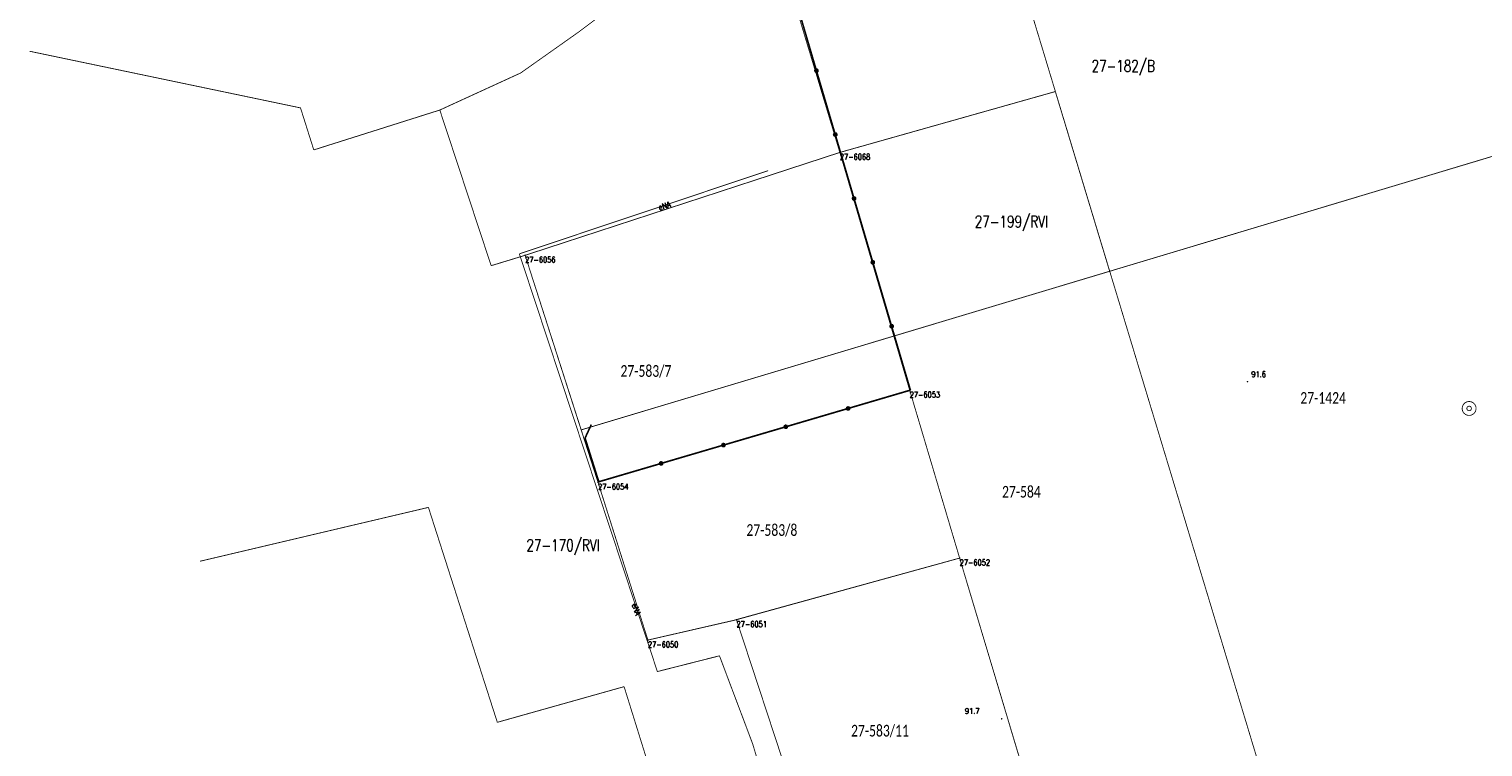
# Model space of a CAD drawing. Header units: metres. Extents: x 7542868 to 7543897, y 5828496 to 5830561.
# Tile 13 of 122: x 7542997 to 7543153, y 5829957 to 5830034. Entities that reach past the tile are written whole.
import ezdxf
from ezdxf.enums import TextEntityAlignment as Align

# ---------------------------------------------------------------- set-up
doc = ezdxf.new("R2010")
doc.units = ezdxf.units.M
doc.header["$MEASUREMENT"] = 0
for name, color, linetype in [('BDOT500_KTOK_L_4', 7, 'Continuous'), ('BDOT500_RTPW_T_0', 7, 'Continuous'), ('GESUT_SUPE_E_T_3', 7, 'Continuous'), ('GESUT_SUPE_L_3', 7, 'Continuous'), ('GESUT_SUUW_T_1', 7, 'Continuous'), ('GLOWNA_BAZA_DZIALKI', 7, 'Continuous'), ('GLOWNA_BAZA_NUMERY_PUNKTOW', 7, 'Continuous'), ('GLOWNA_BAZA_PUNKTY', 7, 'Continuous'), ('SZUMIN_511-1_DROGA_POM_UZUPEL__', 7, 'Continuous')]:
    doc.layers.add(name, color=color, linetype=linetype)
doc.layers.add('Numery_dzialek', color=7, linetype='Continuous', lineweight=13)
doc.styles.add('Legend', font='calibri.ttf')
doc.styles.add('STYL_ARIAL', font='simplex', dxfattribs={"width": 0.75, "oblique": 0.1})

msp = doc.modelspace()

# ---------------------------------------------------------------- linework, layer by layer
at = {"layer": 'BDOT500_KTOK_L_4', "color": 7, "const_width": 0.175}
for points in [[(7543081.2039, 5830029.8281), (7543079.191, 5830036.6718)], [(7543081.0694, 5830029.7241), (7543081.0341, 5830029.8349), (7543081.0782, 5830029.9425), (7543081.1811, 5830029.9965), (7543081.2948, 5830029.9718), (7543081.3659, 5830029.8798), (7543081.3612, 5830029.7636), (7543081.2829, 5830029.6776), (7543081.1677, 5830029.662), (7543081.0694, 5830029.7241)], [(7543083.2169, 5830022.9844), (7543081.2039, 5830029.8281)], [(7543083.0824, 5830022.8804), (7543083.047, 5830022.9912), (7543083.0912, 5830023.0988), (7543083.1941, 5830023.1529), (7543083.3077, 5830023.1281), (7543083.3788, 5830023.0361), (7543083.3742, 5830022.9199), (7543083.2959, 5830022.8339), (7543083.1807, 5830022.8183), (7543083.0824, 5830022.8804)], [(7543085.2299, 5830016.1407), (7543083.2169, 5830022.9844)], [(7543085.0954, 5830016.0368), (7543085.06, 5830016.1475), (7543085.1041, 5830016.2551), (7543085.2071, 5830016.3092), (7543085.3207, 5830016.2844), (7543085.3918, 5830016.1924), (7543085.3872, 5830016.0762), (7543085.3089, 5830015.9902), (7543085.1937, 5830015.9746), (7543085.0954, 5830016.0368)], [(7543087.2428, 5830009.297), (7543085.2299, 5830016.1407)], [(7543087.1083, 5830009.1931), (7543087.073, 5830009.3039), (7543087.1171, 5830009.4115), (7543087.2201, 5830009.4655), (7543087.3337, 5830009.4407), (7543087.4048, 5830009.3487), (7543087.4001, 5830009.2325), (7543087.3219, 5830009.1465), (7543087.2066, 5830009.1309), (7543087.1083, 5830009.1931)], [(7543089.2558, 5830002.4534), (7543087.2428, 5830009.297)], [(7543089.1213, 5830002.3494), (7543089.0859, 5830002.4602), (7543089.1301, 5830002.5678), (7543089.233, 5830002.6218), (7543089.3466, 5830002.5971), (7543089.4178, 5830002.505), (7543089.4131, 5830002.3889), (7543089.3348, 5830002.3028), (7543089.2196, 5830002.2873), (7543089.1213, 5830002.3494)], [(7543091.2688, 5829995.6097), (7543089.2558, 5830002.4534)], [(7543084.5934, 5829993.6469), (7543091.2688, 5829995.6097)], [(7543077.9181, 5829991.6841), (7543084.5934, 5829993.6469)], [(7543084.4589, 5829993.5429), (7543084.4236, 5829993.6537), (7543084.4677, 5829993.7613), (7543084.5706, 5829993.8154), (7543084.6843, 5829993.7906), (7543084.7554, 5829993.6986), (7543084.7507, 5829993.5824), (7543084.6724, 5829993.4964), (7543084.5572, 5829993.4808), (7543084.4589, 5829993.5429)], [(7543057.0892, 5829991.9211), (7543056.4192, 5829990.4762)], [(7543071.2427, 5829989.7213), (7543077.9181, 5829991.6841)], [(7543077.7836, 5829991.5801), (7543077.7482, 5829991.6909), (7543077.7923, 5829991.7985), (7543077.8953, 5829991.8526), (7543078.0089, 5829991.8278), (7543078.08, 5829991.7358), (7543078.0754, 5829991.6196), (7543077.9971, 5829991.5336), (7543077.8819, 5829991.518), (7543077.7836, 5829991.5801)], [(7543056.4192, 5829990.4762), (7543057.892, 5829985.7957)], [(7543064.5674, 5829987.7585), (7543071.2427, 5829989.7213)], [(7543071.1082, 5829989.6174), (7543071.0728, 5829989.7281), (7543071.117, 5829989.8357), (7543071.2199, 5829989.8898), (7543071.3336, 5829989.865), (7543071.4047, 5829989.773), (7543071.4, 5829989.6568), (7543071.3217, 5829989.5708), (7543071.2065, 5829989.5552), (7543071.1082, 5829989.6174)], [(7543057.892, 5829985.7957), (7543064.5674, 5829987.7585)], [(7543064.4328, 5829987.6546), (7543064.3975, 5829987.7653), (7543064.4416, 5829987.8729), (7543064.5446, 5829987.927), (7543064.6582, 5829987.9022), (7543064.7293, 5829987.8102), (7543064.7246, 5829987.694), (7543064.6464, 5829987.608), (7543064.5311, 5829987.5924), (7543064.4328, 5829987.6546)]]:
    msp.add_lwpolyline(points, dxfattribs=at)
at = {"layer": 'BDOT500_RTPW_T_0', "color": 7, "const_width": 0.075}
for points in [[(7543127.423, 5829996.5213), (7543127.4098, 5829996.4895), (7543127.378, 5829996.4763), (7543127.3462, 5829996.4895), (7543127.333, 5829996.5213), (7543127.3462, 5829996.5531), (7543127.378, 5829996.5663), (7543127.4098, 5829996.5531), (7543127.423, 5829996.5213)], [(7543101.1005, 5829960.4025), (7543101.0873, 5829960.3707), (7543101.0555, 5829960.3575), (7543101.0237, 5829960.3707), (7543101.0105, 5829960.4025), (7543101.0237, 5829960.4344), (7543101.0555, 5829960.4475), (7543101.0873, 5829960.4344), (7543101.1005, 5829960.4025)]]:
    msp.add_lwpolyline(points, dxfattribs=at)
at = {"layer": 'GESUT_SUPE_L_3', "color": 1, "const_width": 0.09}
for points in [[(7543049.3807, 5830010.2101), (7543076.0327, 5830019.1171)], [(7543064.1645, 5829965.4664), (7543049.3807, 5830010.2101)], [(7543070.8138, 5829967.1529), (7543064.1645, 5829965.4664)], [(7543074.37, 5829957.7263), (7543070.8138, 5829967.1529)], [(7543080.0527, 5829938.793), (7543074.37, 5829957.7263)]]:
    msp.add_lwpolyline(points, dxfattribs=at)
at = {"layer": 'GESUT_SUUW_T_1', "color": 7, "const_width": 0.09}
for points in [[(7543151.1116, 5829994.3962), (7543151.3552, 5829994.3556), (7543151.5723, 5829994.238), (7543151.7395, 5829994.0564), (7543151.8387, 5829993.8303), (7543151.8591, 5829993.5843), (7543151.7985, 5829993.3449), (7543151.6634, 5829993.1382), (7543151.4686, 5829992.9866), (7543151.2351, 5829992.9064), (7543150.9882, 5829992.9064), (7543150.7547, 5829992.9866), (7543150.5598, 5829993.1382), (7543150.4248, 5829993.3449), (7543150.3642, 5829993.5843), (7543150.3846, 5829993.8303), (7543150.4838, 5829994.0564), (7543150.651, 5829994.238), (7543150.8681, 5829994.3556), (7543151.1116, 5829994.3962)], [(7543151.1116, 5829993.8962), (7543151.2468, 5829993.8565), (7543151.3391, 5829993.75), (7543151.3591, 5829993.6106), (7543151.3006, 5829993.4825), (7543151.1821, 5829993.4063), (7543151.0412, 5829993.4063), (7543150.9227, 5829993.4825), (7543150.8642, 5829993.6106), (7543150.8842, 5829993.75), (7543150.9765, 5829993.8565), (7543151.1116, 5829993.8962)]]:
    msp.add_lwpolyline(points, dxfattribs=at)
at = {"layer": 'GLOWNA_BAZA_DZIALKI', "color": 92, "lineweight": 20, "const_width": 0.09}
for points in [[(7543133.06, 5829940.74), (7543094.25, 5830069.08)], [(7543074.81, 5830050.61), (7543083.71, 5830021.07)], [(7543083.71, 5830021.07), (7543050, 5830010.05)], [(7543091.19, 5829995.6), (7543083.71, 5830021.07)], [(7543050, 5830010.05), (7543057.81, 5829985.74)], [(7543057.81, 5829985.74), (7543091.19, 5829995.6)], [(7543096.54, 5829977.62), (7543091.19, 5829995.6)], [(7543057.81, 5829985.74), (7543063.15, 5829968.84)], [(7543072.64, 5829971.02), (7543096.54, 5829977.62)], [(7543109.74, 5829933.52), (7543096.54, 5829977.62)], [(7543063.15, 5829968.84), (7543072.64, 5829971.02)], [(7543072.64, 5829971.02), (7543080.33, 5829947.62)]]:
    msp.add_lwpolyline(points, dxfattribs=at)
at = {"layer": 'GLOWNA_BAZA_PUNKTY', "color": 7, "const_width": 0.09}
for points in [[(7543083.71, 5830021.115), (7543083.7418, 5830021.1018), (7543083.755, 5830021.07), (7543083.7418, 5830021.0382), (7543083.71, 5830021.025), (7543083.6782, 5830021.0382), (7543083.665, 5830021.07), (7543083.6782, 5830021.1018), (7543083.71, 5830021.115)], [(7543050, 5830010.095), (7543050.0318, 5830010.0818), (7543050.045, 5830010.05), (7543050.0318, 5830010.0182), (7543050, 5830010.005), (7543049.9682, 5830010.0182), (7543049.955, 5830010.05), (7543049.9682, 5830010.0818), (7543050, 5830010.095)], [(7543091.19, 5829995.645), (7543091.2218, 5829995.6318), (7543091.235, 5829995.6), (7543091.2218, 5829995.5682), (7543091.19, 5829995.555), (7543091.1582, 5829995.5682), (7543091.145, 5829995.6), (7543091.1582, 5829995.6318), (7543091.19, 5829995.645)], [(7543057.81, 5829985.785), (7543057.8418, 5829985.7718), (7543057.855, 5829985.74), (7543057.8418, 5829985.7082), (7543057.81, 5829985.695), (7543057.7782, 5829985.7082), (7543057.765, 5829985.74), (7543057.7782, 5829985.7718), (7543057.81, 5829985.785)], [(7543096.54, 5829977.665), (7543096.5718, 5829977.6518), (7543096.585, 5829977.62), (7543096.5718, 5829977.5882), (7543096.54, 5829977.575), (7543096.5082, 5829977.5882), (7543096.495, 5829977.62), (7543096.5082, 5829977.6518), (7543096.54, 5829977.665)], [(7543072.64, 5829971.065), (7543072.6718, 5829971.0518), (7543072.685, 5829971.02), (7543072.6718, 5829970.9882), (7543072.64, 5829970.975), (7543072.6082, 5829970.9882), (7543072.595, 5829971.02), (7543072.6082, 5829971.0518), (7543072.64, 5829971.065)], [(7543063.15, 5829968.885), (7543063.1818, 5829968.8718), (7543063.195, 5829968.84), (7543063.1818, 5829968.8082), (7543063.15, 5829968.795), (7543063.1182, 5829968.8082), (7543063.105, 5829968.84), (7543063.1182, 5829968.8718), (7543063.15, 5829968.885)]]:
    msp.add_lwpolyline(points, dxfattribs=at)
at = {"layer": 'SZUMIN_511-1_DROGA_POM_UZUPEL__', "color": 7, "const_width": 0.09}
for points in [[(7543055.75, 5830033.98), (7543058.95, 5830036.38)], [(7543049.52, 5830029.58), (7543055.75, 5830033.98)], [(7542996.91, 5830031.91), (7543025.94, 5830025.84)], [(7543040.86, 5830025.61), (7543049.52, 5830029.58)], [(7543106.79, 5830027.59), (7543083.71, 5830021.07)], [(7543112.61, 5830008.34), (7543106.79, 5830027.59)], [(7543025.94, 5830025.84), (7543027.36, 5830021.34)], [(7543027.36, 5830021.34), (7543040.86, 5830025.61)], [(7543040.86, 5830025.61), (7543046.36, 5830008.94)], [(7543083.71, 5830021.07), (7543089.49, 5830001.4)], [(7543159.07, 5830022.29), (7543112.61, 5830008.34)], [(7543046.36, 5830008.94), (7543050, 5830010.05)], [(7543050, 5830010.05), (7543056, 5829991.35)], [(7543089.49, 5830001.4), (7543112.61, 5830008.34)], [(7543089.49, 5830001.4), (7543056, 5829991.35)], [(7543056, 5829991.35), (7543057.9, 5829985.44)], [(7543057.9, 5829985.44), (7543063.15, 5829968.84)], [(7543039.64, 5829983.05), (7543015.17, 5829977.28)], [(7543047.02, 5829960.03), (7543039.64, 5829983.05)], [(7543072.15, 5829970.9), (7543096.54, 5829977.62)], [(7543096.54, 5829977.62), (7543106.02, 5829945.98)], [(7543063.15, 5829968.84), (7543072.15, 5829970.9)], [(7543060.6, 5829963.85), (7543047.02, 5829960.03)], [(7543065.64, 5829947.65), (7543060.6, 5829963.85)]]:
    msp.add_lwpolyline(points, dxfattribs=at)
at = {"layer": 'SZUMIN_511-1_DROGA_POM_UZUPEL__', "color": 3, "const_width": 0.09}
for points in [[(7542996.91, 5830031.91), (7543025.94, 5830025.84)], [(7543083.71, 5830021.07), (7543106.79, 5830027.59)], [(7543106.79, 5830027.59), (7543112.61, 5830008.34)], [(7543025.94, 5830025.84), (7543027.36, 5830021.34)], [(7543027.36, 5830021.34), (7543040.86, 5830025.61)], [(7543040.86, 5830025.61), (7543046.36, 5830008.94)], [(7543089.49, 5830001.4), (7543083.71, 5830021.07)], [(7543112.61, 5830008.34), (7543159.07, 5830022.29)], [(7543046.36, 5830008.94), (7543050, 5830010.05)], [(7543050, 5830010.05), (7543056, 5829991.35)], [(7543089.49, 5830001.4), (7543112.61, 5830008.34)], [(7543056, 5829991.35), (7543089.49, 5830001.4)], [(7543056, 5829991.35), (7543057.9, 5829985.44)], [(7543057.9, 5829985.44), (7543063.15, 5829968.84)], [(7543039.64, 5829983.05), (7543015.17, 5829977.28)], [(7543047.02, 5829960.03), (7543039.64, 5829983.05)], [(7543072.15, 5829970.9), (7543096.54, 5829977.62)], [(7543096.54, 5829977.62), (7543106.02, 5829945.98)], [(7543063.15, 5829968.84), (7543072.15, 5829970.9)], [(7543060.6, 5829963.85), (7543047.02, 5829960.03)], [(7543065.64, 5829947.65), (7543060.6, 5829963.85)]]:
    msp.add_lwpolyline(points, dxfattribs=at)

# ---------------------------------------------------------------- texts
at = {"layer": 'BDOT500_RTPW_T_0', "color": 7, "style": 'STYL_ARIAL', "width": 0.75}
for s, p in [('91.6', (7543127.7887, 5829997.622)), ('91.7', (7543097.1016, 5829961.5554))]:
    msp.add_text(s, height=0.625, dxfattribs=at).set_placement(p, align=Align.TOP_LEFT)
at = {"layer": 'GESUT_SUPE_E_T_3', "color": 1, "style": 'STYL_ARIAL', "width": 0.75}
for rotation, p in [(18.4793, (7543064.9136, 5830015.3463)), (288.2842, (7543061.9101, 5829972.1235))]:
    msp.add_text('eNA', height=0.625, rotation=rotation, dxfattribs=at).set_placement(p, align=Align.MIDDLE_CENTER)
at = {"layer": 'GLOWNA_BAZA_NUMERY_PUNKTOW', "color": 7, "style": 'STYL_ARIAL', "width": 0.75}
for s, p in [('27-6068', (7543083.71, 5830020.9138)), ('27-6056', (7543050, 5830009.8937)), ('27-6053', (7543091.19, 5829995.4437)), ('27-6054', (7543057.81, 5829985.5838)), ('27-6052', (7543096.54, 5829977.4638)), ('27-6051', (7543072.64, 5829970.8637)), ('27-6050', (7543063.15, 5829968.6837))]:
    msp.add_text(s, height=0.625, dxfattribs=at).set_placement(p, align=Align.TOP_LEFT)
at = {"layer": 'Numery_dzialek', "color": 92, "linetype": 'Continuous', "style": 'Legend', "width": 0.75}
for s, p in [('27-583/7', (7543060.21, 5829998.2875)), ('27-1424', (7543133.03, 5829995.3975)), ('27-584', (7543101.08, 5829985.3475)), ('27-583/8', (7543073.7, 5829981.2475)), ('27-583/11', (7543084.91, 5829959.7575))]:
    msp.add_text(s, height=1.25, dxfattribs=at).set_placement(p, align=Align.TOP_LEFT)
at = {"layer": 'SZUMIN_511-1_DROGA_POM_UZUPEL__', "color": 7, "style": 'STYL_ARIAL', "width": 0.75}
for s, p in [('27-182/B', (7543110.67, 5830030.9675)), ('27-199/R', (7543098.16, 5830014.2875)), ('27-170/R', (7543050.14, 5829979.6175))]:
    msp.add_text(s, height=1.25, dxfattribs=at).set_placement(p, align=Align.TOP_LEFT)
at = {"layer": 'SZUMIN_511-1_DROGA_POM_UZUPEL__', "color": 3, "style": 'STYL_ARIAL', "width": 0.75}
for s, p in [('27-199/RVI', (7543098.16, 5830014.2875)), ('27-170/RVI', (7543050.14, 5829979.6175))]:
    msp.add_text(s, height=1.25, dxfattribs=at).set_placement(p, align=Align.TOP_LEFT)

doc.saveas('drawing.dxf')
